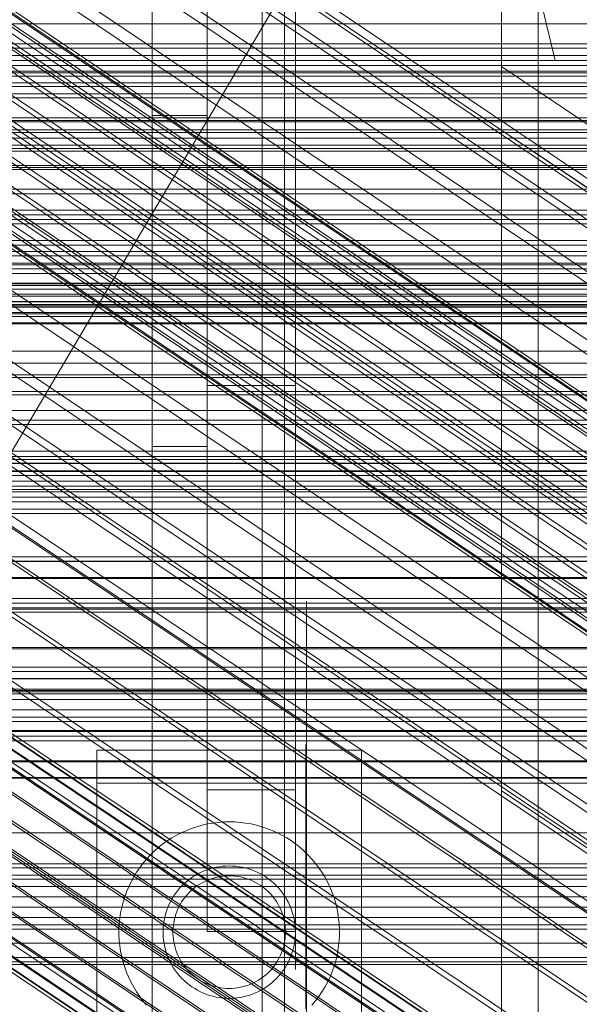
# Model space of a CAD drawing. Header units: millimetres. Extents: x -2233 to 65662, y -50530 to 6847.
# Tile 75 of 256: x -272 to -221, y -34766 to -34676. Entities that reach past the tile are written whole.
import ezdxf

# ---------------------------------------------------------------- set-up
doc = ezdxf.new("R2010")
doc.units = ezdxf.units.MM
for name, color, linetype, lineweight in [('COTAS_O', 1, 'Continuous', 0), ('frontal_briquetadora', 7, 'Continuous', 0), ('frontal_C01', 7, 'Continuous', 0), ('frontal_C02', 7, 'Continuous', 0), ('frontal_C03', 7, 'Continuous', 0), ('frontal_C04', 7, 'Continuous', 0), ('frontal_C05', 7, 'Continuous', 0), ('frontal_mezcladora', 7, 'Continuous', 0), ('frontal_secador', 7, 'Continuous', 0)]:
    doc.layers.add(name, color=color, linetype=linetype, lineweight=lineweight)
doc.dimstyles.new('R19_100', dxfattribs={"dimtxt": 250, "dimasz": 150, "dimexe": 150, "dimexo": 80, "dimgap": 100, "dimtad": 1, "dimtih": 1, "dimtoh": 1, "dimdsep": 46, "dimcen": 0.09, "dimadec": 0, "dimazin": 0, "dimtfac": 1, "dimtdec": 4, "dimtofl": 0, "dimtmove": 0, "dimatfit": 3, "dimfxl": 1, "dimtolj": 1, "dimtzin": 0, "dimarcsym": 0})

# ---------------------------------------------------------------- blocks, each defined once
blk = doc.blocks.new('DIM_R32_42')
at = {"layer": 'COTAS_O'}
for p, q in [((-650, -33700), (50, -33700)), ((50, -33700), (5, -33850)), ((50, -34900), (50, -33700)), ((50, -33700), (95, -33850)), ((50, -34900), (5, -34750)), ((50, -34900), (95, -34750)), ((-650, -34900), (50, -34900))]:
    blk.add_line(p, q, dxfattribs=at)
blk.add_text('1200 O', height=250, rotation=90, dxfattribs=at).set_placement((-50, -34300))
blk = doc.blocks.new('DIM_R32_43')
at = {"layer": 'COTAS_O'}
for p, q in [((-650, -34200), (-500, -34155)), ((650, -34200), (500, -34155)), ((-650, -34900), (-650, -34200)), ((-650, -34200), (650, -34200)), ((-650, -34200), (-500, -34245)), ((650, -34200), (500, -34245)), ((650, -34900), (650, -34200))]:
    blk.add_line(p, q, dxfattribs=at)
blk.add_text('1300 O', height=250, dxfattribs=at).set_placement((0, -34100))

msp = doc.modelspace()

# ---------------------------------------------------------------- linework, layer by layer
at = {"layer": 'frontal_briquetadora'}
for p, q in [((-430, -33820), (-223.45, -34680)), ((-430, -34680), (-223.45, -34680)), ((-430, -34680), (-210, -34680)), ((-260, -34680), (-255, -34680)), ((-260, -34685), (-260, -34680)), ((-255, -34685), (-255, -34680)), ((-223.45, -34680), (-210, -34680)), ((-260, -34685), (-255, -34685)), ((-260, -34715), (-260, -34685)), ((-255, -34715), (-255, -34685)), ((-260, -34715), (-255, -34715)), ((-430, -34736), (-210, -34736)), ((-320, -34736), (-210, -34736)), ((-430, -34750), (-210, -34750)), ((-320, -34750), (-210, -34750)), ((-490, -34760), (490, -34760)), ((-490, -34760), (340, -34760))]:
    msp.add_line(p, q, dxfattribs=at)
at = {"layer": 'frontal_C01'}
for p, q in [((-250, -33252.594), (-250, -35948.128)), ((-250, -35952.922), (-250, -33257.389)), ((-228.298, -34405.548), (-228.298, -34680.553)), ((-228.298, -34686.312), (-228.298, -34411.307)), ((-413.642, -34953.889), (-153.642, -34513.889)), ((-332.629, -34616.599), (-148.32, -34740.469)), ((-331.181, -34616.335), (-146.872, -34740.204)), ((-330.692, -34617.511), (-146.383, -34741.38)), ((-334.938, -34618.286), (-150.629, -34742.155)), ((-355.53, -34620.163), (-141.731, -34763.851)), ((-355.017, -34620.069), (-141.218, -34763.758)), ((-354.844, -34620.486), (-141.045, -34764.174)), ((-331.197, -34620.046), (-146.887, -34743.915)), ((-356.348, -34620.76), (-142.549, -34764.449)), ((-355.022, -34621.384), (-141.224, -34765.072)), ((-337.95, -34621.28), (-153.641, -34745.149)), ((-357.415, -34621.821), (-143.617, -34765.51)), ((-358.659, -34623.273), (-144.861, -34766.961)), ((-355.541, -34622.703), (-141.742, -34766.392)), ((-332.659, -34623.769), (-148.35, -34747.638)), ((-146.196, -34768.705), (-359.995, -34625.016)), ((-356.363, -34624.353), (-142.565, -34768.041)), ((-341.461, -34625.376), (-157.152, -34749.246)), ((-357.434, -34626.221), (-143.635, -34769.909)), ((-361.332, -34626.933), (-147.533, -34770.621)), ((-358.68, -34628.18), (-144.881, -34771.869)), ((-334.981, -34628.425), (-150.672, -34752.294)), ((-362.578, -34628.892), (-148.779, -34772.58)), ((-360.017, -34630.097), (-146.218, -34773.785)), ((-160.922, -34754.166), (-345.231, -34630.297)), ((-363.648, -34630.76), (-149.85, -34774.449)), ((-361.352, -34631.84), (-147.554, -34775.529)), ((-364.471, -34632.41), (-150.672, -34776.098)), ((-364.989, -34633.729), (-151.191, -34777.417)), ((-362.596, -34633.292), (-148.798, -34776.98)), ((-338.003, -34633.697), (-153.694, -34757.566)), ((-365.168, -34634.627), (-151.369, -34778.316)), ((-363.664, -34634.353), (-149.865, -34778.041)), ((-364.995, -34635.044), (-151.196, -34778.732)), ((-364.482, -34634.95), (-150.683, -34778.639)), ((-349.002, -34635.706), (-164.693, -34759.575)), ((-341.52, -34639.226), (-157.211, -34763.095)), ((-352.519, -34641.235), (-168.21, -34765.104)), ((-345.291, -34644.635), (-160.982, -34768.505)), ((-355.541, -34646.507), (-171.232, -34770.377)), ((-349.061, -34649.556), (-164.752, -34773.425)), ((-357.863, -34651.164), (-173.554, -34775.033)), ((-352.572, -34653.653), (-168.263, -34777.522)), ((-359.326, -34654.886), (-175.016, -34778.755)), ((-355.584, -34656.646), (-171.275, -34780.516)), ((-359.83, -34657.422), (-175.521, -34781.291)), ((-359.341, -34658.597), (-175.032, -34782.467)), ((-357.893, -34658.333), (-173.584, -34782.202)), ((-311.15, -34676.683), (311.15, -34676.683)), ((-311.15, -34680.969), (311.15, -34680.969)), ((-130, -34746.617), (-228.298, -34680.553)), ((-228.298, -34680.553), (-228.298, -34955.558)), ((-228.298, -34680.553), (-228.298, -34686.312)), ((-311.15, -34682.04), (311.15, -34682.04)), ((-440, -34685.204), (440, -34685.204)), ((-440, -34685.454), (440, -34685.454)), ((-440, -34685.567), (440, -34685.567)), ((-440, -34686.3), (440, -34686.3)), ((-440, -34686.519), (440, -34686.519)), ((-228.298, -34961.317), (-228.298, -34686.312)), ((-228.298, -34686.312), (-130, -34752.376)), ((311.15, -34687.032), (-311.15, -34687.032)), ((-440, -34687.684), (440, -34687.684)), ((-440, -34687.994), (440, -34687.994)), ((-311.15, -34688.226), (311.15, -34688.226)), ((-440, -34689.513), (440, -34689.513)), ((-440, -34689.892), (440, -34689.892)), ((440, -34691.661), (-440, -34691.661)), ((-440, -34692.084), (440, -34692.084)), ((-311.15, -34693.583), (311.15, -34693.583)), ((-440, -34693.982), (440, -34693.982)), ((-440, -34694.42), (440, -34694.42)), ((-311.15, -34694.819), (311.15, -34694.819)), ((-440, -34696.318), (440, -34696.318)), ((-440, -34696.741), (440, -34696.741)), ((-440, -34698.51), (440, -34698.51)), ((-440, -34698.89), (440, -34698.89)), ((-440, -34700.408), (440, -34700.408)), ((-440, -34700.718), (440, -34700.718)), ((-311.15, -34700.176), (311.15, -34700.176)), ((-311.15, -34701.37), (311.15, -34701.37)), ((-440, -34701.884), (440, -34701.884)), ((-440, -34702.103), (440, -34702.103)), ((-440, -34702.835), (440, -34702.835)), ((-440, -34702.949), (440, -34702.949)), ((-440, -34703.198), (440, -34703.198)), ((-311.15, -34706.362), (311.15, -34706.362)), ((-311.15, -34707.433), (311.15, -34707.433)), ((-311.15, -34711.719), (311.15, -34711.719)), ((-311.15, -34712.594), (311.15, -34712.594)), ((-311.15, -34715.883), (311.15, -34715.883)), ((-311.15, -34716.501), (311.15, -34716.501)), ((-311.15, -34718.568), (311.15, -34718.568)), ((-311.15, -34718.888), (311.15, -34718.888)), ((-311.15, -34719.594), (311.15, -34719.594))]:
    msp.add_line(p, q, dxfattribs=at)
at = {"layer": 'frontal_C02'}
for p, q in [((-250, -32921.727), (-250, -35767.183)), ((-250, -35771.953), (-250, -32926.497)), ((-228.298, -34455.696), (-228.298, -34746.19)), ((-228.298, -34751.921), (-228.298, -34461.426)), ((-331.181, -34682.179), (-146.872, -34805.433)), ((-332.629, -34682.337), (-148.32, -34805.591)), ((-334.938, -34683.924), (-150.629, -34807.179)), ((-330.692, -34683.462), (-146.383, -34806.716)), ((-356.348, -34686.585), (-142.549, -34829.561)), ((-355.53, -34686.023), (-141.731, -34828.998)), ((-355.017, -34685.967), (-141.218, -34828.942)), ((-354.844, -34686.421), (-141.045, -34829.397)), ((-331.197, -34686.098), (-146.887, -34809.352)), ((-355.022, -34687.355), (-141.224, -34830.331)), ((-337.95, -34686.833), (-153.641, -34810.088)), ((-357.415, -34687.616), (-143.617, -34830.591)), ((-358.659, -34689.045), (-144.861, -34832.02)), ((-355.541, -34688.705), (-141.742, -34831.681)), ((-332.659, -34689.907), (-148.35, -34813.162)), ((-146.196, -34833.75), (-359.995, -34690.774)), ((-356.363, -34690.379), (-142.565, -34833.354)), ((-341.461, -34690.866), (-157.152, -34814.12)), ((-361.332, -34692.687), (-147.533, -34835.662)), ((-357.434, -34692.262), (-143.635, -34835.238)), ((-362.578, -34694.652), (-148.779, -34837.627)), ((-358.68, -34694.227), (-144.881, -34837.202)), ((-334.981, -34694.63), (-150.672, -34817.885)), ((-360.017, -34696.139), (-146.218, -34839.115)), ((-160.922, -34819.001), (-345.231, -34695.747)), ((-363.648, -34696.535), (-149.85, -34839.51)), ((-364.471, -34698.209), (-150.672, -34841.184)), ((-361.352, -34697.869), (-147.554, -34840.844)), ((-364.989, -34699.558), (-151.191, -34842.534)), ((-362.596, -34699.298), (-148.798, -34842.273)), ((-338.003, -34699.946), (-153.694, -34823.2)), ((-365.168, -34700.492), (-151.369, -34843.468)), ((-364.995, -34700.947), (-151.196, -34843.922)), ((-364.482, -34700.891), (-150.683, -34843.866)), ((-363.664, -34700.329), (-149.865, -34843.304)), ((-349.002, -34701.144), (-164.693, -34824.398)), ((-341.52, -34705.491), (-157.211, -34828.745)), ((-352.519, -34706.689), (-168.21, -34829.943)), ((-345.291, -34710.888), (-160.982, -34834.142)), ((-130, -34811.926), (-228.298, -34746.19)), ((-228.298, -34746.19), (-228.298, -35036.685)), ((-228.298, -34746.19), (-228.298, -34751.921)), ((-228.298, -35042.415), (-228.298, -34751.921)), ((-228.298, -34751.921), (-130, -34817.656))]:
    msp.add_line(p, q, dxfattribs=at)
at = {"layer": 'frontal_C03'}
for p, q in [((1250, -34678.487), (-1250, -34678.487)), ((1250, -34678.873), (-1250, -34678.873)), ((1250, -34679.539), (-1250, -34679.539)), ((-1250, -34680.472), (1250, -34680.472)), ((1250, -34681.413), (-1250, -34681.413)), ((1250, -34682.346), (-1250, -34682.346)), ((1250, -34683.012), (-1250, -34683.012)), ((1250, -34683.398), (-1250, -34683.398)), ((1250, -34697.321), (-1250, -34697.321)), ((1250, -34697.707), (-1250, -34697.707)), ((1250, -34698.373), (-1250, -34698.373)), ((-1250, -34699.306), (1250, -34699.306)), ((1250, -34700.247), (-1250, -34700.247)), ((1250, -34701.18), (-1250, -34701.18)), ((1250, -34701.845), (-1250, -34701.845)), ((1250, -34702.232), (-1250, -34702.232)), ((1250, -34703.786), (-1250, -34703.786)), ((1250, -34703.871), (-1250, -34703.871)), ((1250, -34708.484), (-1250, -34708.484)), ((1250, -34708.729), (-1250, -34708.729)), ((1250, -34716.155), (-1250, -34716.155)), ((1250, -34716.541), (-1250, -34716.541)), ((1250, -34717.207), (-1250, -34717.207)), ((1250, -34717.252), (-1250, -34717.252)), ((1250, -34717.618), (-1250, -34717.618)), ((-1250, -34718.139), (1250, -34718.139)), ((1250, -34719.081), (-1250, -34719.081)), ((1250, -34720.013), (-1250, -34720.013)), ((1250, -34720.679), (-1250, -34720.679)), ((1250, -34721.065), (-1250, -34721.065)), ((1496, -34725.392), (-1496, -34725.392)), ((1496, -34725.419), (-1496, -34725.419)), ((1496, -34726.86), (-1496, -34726.86)), ((1496, -34726.937), (-1496, -34726.937)), ((1250, -34728.754), (-1250, -34728.754)), ((-1250, -34729.186), (1250, -34729.186)), ((1496, -34729.6), (-1496, -34729.6)), ((1496, -34729.715), (-1496, -34729.715)), ((1496, -34733.195), (-1496, -34733.195)), ((-1496, -34733.33), (1496, -34733.33)), ((1250, -34734.989), (-1250, -34734.989)), ((1250, -34735.375), (-1250, -34735.375)), ((1250, -34736.041), (-1250, -34736.041)), ((1496, -34737.096), (-1496, -34737.096)), ((1496, -34737.231), (-1496, -34737.231)), ((-1250, -34736.973), (1250, -34736.973)), ((1250, -34737.915), (-1250, -34737.915)), ((1250, -34738.847), (-1250, -34738.847)), ((1250, -34739.513), (-1250, -34739.513)), ((1250, -34739.899), (-1250, -34739.899)), ((1496, -34740.711), (-1496, -34740.711)), ((1496, -34740.826), (-1496, -34740.826)), ((1250, -34741.24), (-1250, -34741.24)), ((1250, -34741.672), (-1250, -34741.672)), ((1496, -34743.489), (-1496, -34743.489)), ((1496, -34743.566), (-1496, -34743.566)), ((1496, -34745.007), (-1496, -34745.007)), ((1496, -34745.034), (-1496, -34745.034)), ((1250, -34752.808), (-1250, -34752.808)), ((1250, -34753.174), (-1250, -34753.174)), ((1250, -34753.823), (-1250, -34753.823)), ((1250, -34754.209), (-1250, -34754.209)), ((1250, -34754.875), (-1250, -34754.875)), ((-1250, -34755.807), (1250, -34755.807)), ((1250, -34756.749), (-1250, -34756.749)), ((1250, -34757.681), (-1250, -34757.681)), ((1250, -34758.347), (-1250, -34758.347)), ((1250, -34758.733), (-1250, -34758.733)), ((-1415, -34761.304), (1415, -34761.304)), ((1250, -34761.697), (-1250, -34761.697)), ((1250, -34761.942), (-1250, -34761.942))]:
    msp.add_line(p, q, dxfattribs=at)
at = {"layer": 'frontal_C04'}
for p, q in [((-225, -35487.488), (-225, -34411.606)), ((-225, -34417.244), (-225, -35493.126)), ((-250, -35516.618), (-250, -34440.737)), ((-225, -34440.737), (-225, -35516.618)), ((-225, -35634.08), (-225, -34558.198)), ((-225, -34563.836), (-225, -35639.718)), ((-250, -34605.183), (-250, -35681.065)), ((-225, -34605.183), (-225, -35681.065)), ((-248, -35988), (-248, -34670.697))]:
    msp.add_line(p, q, dxfattribs=at)
at = {"layer": 'frontal_C05'}
for p, q in [((-246, -34729.035), (-246, -34729)), ((-246, -34729.138), (-246, -34729.035)), ((-246, -34729.311), (-246, -34729.138)), ((-246, -34729.551), (-246, -34729.311)), ((-246, -34729.86), (-246, -34729.551)), ((-246, -34730.236), (-246, -34729.86)), ((-246, -34730.678), (-246, -34730.236)), ((-246, -34731.185), (-246, -34730.678)), ((-246, -34731.756), (-246, -34731.185)), ((-246, -34732.39), (-246, -34731.756)), ((-246, -34733.086), (-246, -34732.39)), ((-246, -34733.841), (-246, -34733.086)), ((-246, -34734.654), (-246, -34733.841)), ((-246, -34735.523), (-246, -34734.654)), ((-246, -34736.446), (-246, -34735.523)), ((-246, -34737.421), (-246, -34736.446)), ((-246, -34738.446), (-246, -34737.421)), ((-246, -34739.519), (-246, -34738.446)), ((-246, -34740.636), (-246, -34739.519)), ((-246, -34741.795), (-246, -34740.636)), ((-246, -34742.994), (-246, -34741.795)), ((-241, -34742.5), (-265, -34742.5)), ((-265, -34742.5), (-265, -34802.5)), ((-246.05, -34742), (-246.05, -34742.021)), ((-246.05, -34742.021), (-246.05, -34742.084)), ((-246.05, -34742.084), (-246.05, -34742.19)), ((-246.05, -34742.19), (-246.05, -34742.337)), ((-246.05, -34742.337), (-246.05, -34742.526)), ((-246.05, -34742.526), (-246.05, -34742.755)), ((-246.05, -34742.755), (-246.05, -34743.025)), ((-246, -34742), (-246, -34742.019)), ((-246, -34742.074), (-246, -34742.019)), ((-246, -34742.166), (-246, -34742.074)), ((-246, -34742.295), (-246, -34742.166)), ((-246, -34742.461), (-246, -34742.295)), ((-246, -34742.662), (-246, -34742.461)), ((-246, -34742.899), (-246, -34742.662)), ((-241, -34742.5), (-241, -34802.5)), ((-246.05, -34743.025), (-246.05, -34743.335)), ((-246.05, -34743.335), (-246.05, -34743.684)), ((-246.05, -34743.684), (-246.05, -34744.07)), ((-246, -34743.171), (-246, -34742.899)), ((-246, -34744.23), (-246, -34742.994)), ((-246, -34743.477), (-246, -34743.171)), ((-246, -34743.817), (-246, -34743.477)), ((-246.05, -34744.07), (-246.05, -34744.494)), ((-246.05, -34744.494), (-246.05, -34744.954)), ((-246, -34744.19), (-246, -34743.817)), ((-246, -34744.596), (-246, -34744.19)), ((-246, -34745.5), (-246, -34744.23)), ((-246, -34745.033), (-246, -34744.596)), ((-241, -34745.5), (-265, -34745.5)), ((-265, -34745.5), (-265, -34795.5)), ((-246.05, -34744.954), (-246.05, -34745.449)), ((-246.05, -34745.449), (-246.05, -34745.977)), ((-246, -34745.5), (-246, -34745.033)), ((-246, -34779.5), (-246, -34745.5)), ((-246, -34746.031), (-246, -34745.5)), ((-246, -34745.5), (-212, -34745.5)), ((-241, -34745.5), (-241, -34795.5)), ((-246.05, -34745.977), (-246.05, -34746.538)), ((-246, -34746.594), (-246, -34746.031)), ((-265, -34746.5), (-265, -34746.516)), ((-265, -34746.516), (-265, -34746.562)), ((-265, -34746.562), (-265, -34746.64)), ((-265, -34746.64), (-265, -34746.748)), ((-265, -34746.748), (-265, -34746.887)), ((-265, -34746.887), (-265, -34747.055)), ((-265, -34747.055), (-265, -34747.254)), ((-265, -34747.254), (-265, -34747.482)), ((-246.05, -34746.5), (-246.05, -34746.516)), ((-246.05, -34746.562), (-246.05, -34746.516)), ((-246.05, -34746.538), (-246.05, -34747.13)), ((-246.05, -34746.64), (-246.05, -34746.562)), ((-246.05, -34746.748), (-246.05, -34746.64)), ((-246.05, -34746.887), (-246.05, -34746.748)), ((-246.05, -34747.055), (-246.05, -34746.887)), ((-246.05, -34747.254), (-246.05, -34747.055)), ((-246.05, -34747.13), (-246.05, -34747.751)), ((-246.05, -34747.482), (-246.05, -34747.254)), ((-246, -34747.187), (-246, -34746.594)), ((-246, -34747.81), (-246, -34747.187)), ((-265, -34747.482), (-265, -34747.738)), ((-265, -34747.738), (-265, -34748.022)), ((-265, -34748.022), (-265, -34748.334)), ((-246.05, -34747.738), (-246.05, -34747.482)), ((-246.05, -34748.022), (-246.05, -34747.738)), ((-246.05, -34747.751), (-246.05, -34748.401)), ((-246.05, -34748.334), (-246.05, -34748.022)), ((-246, -34748.46), (-246, -34747.81)), ((-265, -34748.334), (-265, -34748.672)), ((-265, -34748.672), (-265, -34749.036)), ((-265, -34749.036), (-265, -34749.424)), ((-254.49, -34749.112), (-254.981, -34749.198)), ((-253.996, -34749.05), (-254.49, -34749.112)), ((-253.498, -34749.012), (-253.996, -34749.05)), ((-253, -34749), (-253.498, -34749.012)), ((-253, -34749), (-252.502, -34749.012)), ((-252.004, -34749.05), (-252.502, -34749.012)), ((-251.51, -34749.112), (-252.004, -34749.05)), ((-251.019, -34749.198), (-251.51, -34749.112)), ((-246.05, -34748.672), (-246.05, -34748.334)), ((-246.05, -34748.401), (-246.05, -34749.076)), ((-246.05, -34749.036), (-246.05, -34748.672)), ((-246.05, -34749.424), (-246.05, -34749.036)), ((-246.05, -34749.076), (-246.05, -34749.777)), ((-246, -34749.137), (-246, -34748.46)), ((-246, -34749.838), (-246, -34749.137)), ((-265, -34749.424), (-265, -34749.837)), ((-265, -34749.837), (-265, -34750.272)), ((-257.339, -34749.99), (-257.783, -34750.218)), ((-256.884, -34749.785), (-257.339, -34749.99)), ((-256.42, -34749.603), (-256.884, -34749.785)), ((-255.948, -34749.444), (-256.42, -34749.603)), ((-255.468, -34749.309), (-255.948, -34749.444)), ((-254.981, -34749.198), (-255.468, -34749.309)), ((-250.532, -34749.309), (-251.019, -34749.198)), ((-250.052, -34749.444), (-250.532, -34749.309)), ((-249.58, -34749.603), (-250.052, -34749.444)), ((-249.116, -34749.785), (-249.58, -34749.603)), ((-248.661, -34749.99), (-249.116, -34749.785)), ((-248.217, -34750.218), (-248.661, -34749.99)), ((-246.05, -34749.837), (-246.05, -34749.424)), ((-246.05, -34749.777), (-246.05, -34750.5)), ((-246.05, -34750.272), (-246.05, -34749.837)), ((-246, -34750.562), (-246, -34749.838)), ((-265, -34750.272), (-265, -34750.729)), ((-265, -34750.729), (-265, -34751.206)), ((-258.633, -34750.738), (-259.038, -34751.029)), ((-258.214, -34750.467), (-258.633, -34750.738)), ((-257.783, -34750.218), (-258.214, -34750.467)), ((-247.786, -34750.467), (-248.217, -34750.218)), ((-247.367, -34750.738), (-247.786, -34750.467)), ((-246.962, -34751.029), (-247.367, -34750.738)), ((-246.05, -34750.729), (-246.05, -34750.272)), ((-246.05, -34750.5), (-246.05, -34751.244)), ((-246.05, -34751.206), (-246.05, -34750.729)), ((-246, -34751.306), (-246, -34750.562)), ((-265, -34751.206), (-265, -34751.703)), ((-265, -34751.703), (-265, -34752.218)), ((-259.802, -34751.669), (-260.159, -34752.018)), ((-259.428, -34751.34), (-259.802, -34751.669)), ((-259.038, -34751.029), (-259.428, -34751.34)), ((-246.572, -34751.34), (-246.962, -34751.029)), ((-246.198, -34751.669), (-246.572, -34751.34)), ((-245.841, -34752.018), (-246.198, -34751.669)), ((-246.05, -34751.703), (-246.05, -34751.206)), ((-246.05, -34751.244), (-246.05, -34752.008)), ((-246.05, -34752.218), (-246.05, -34751.703)), ((-246, -34752.07), (-246, -34751.306)), ((-265, -34752.218), (-265, -34752.75)), ((-260.498, -34752.383), (-260.818, -34752.765)), ((-260.159, -34752.018), (-260.498, -34752.383)), ((-246.05, -34752.008), (-246.05, -34752.789)), ((-246.05, -34752.75), (-246.05, -34752.218)), ((-246, -34752.851), (-246, -34752.07)), ((-245.502, -34752.383), (-245.841, -34752.018)), ((-245.182, -34752.765), (-245.502, -34752.383)), ((-265, -34752.75), (-265, -34753.297)), ((-265, -34753.297), (-265, -34753.859)), ((-261.4, -34753.575), (-261.66, -34754)), ((-261.119, -34753.163), (-261.4, -34753.575)), ((-260.818, -34752.765), (-261.119, -34753.163)), ((-255.603, -34753.594), (-255.87, -34753.731)), ((-255.331, -34753.471), (-255.603, -34753.594)), ((-255.052, -34753.362), (-255.331, -34753.471)), ((-254.769, -34753.267), (-255.052, -34753.362)), ((-254.481, -34753.186), (-254.769, -34753.267)), ((-254.189, -34753.119), (-254.481, -34753.186)), ((-253.894, -34753.067), (-254.189, -34753.119)), ((-253.597, -34753.03), (-253.894, -34753.067)), ((-253.299, -34753.007), (-253.597, -34753.03)), ((-253, -34753), (-253.299, -34753.007)), ((-253, -34753), (-252.701, -34753.007)), ((-252.403, -34753.03), (-252.701, -34753.007)), ((-252.106, -34753.067), (-252.403, -34753.03)), ((-251.811, -34753.119), (-252.106, -34753.067)), ((-251.519, -34753.186), (-251.811, -34753.119)), ((-251.231, -34753.267), (-251.519, -34753.186)), ((-250.948, -34753.362), (-251.231, -34753.267)), ((-250.669, -34753.471), (-250.948, -34753.362)), ((-250.397, -34753.594), (-250.669, -34753.471)), ((-250.13, -34753.731), (-250.397, -34753.594)), ((-246.05, -34753.297), (-246.05, -34752.75)), ((-246.05, -34752.789), (-246.05, -34753.586)), ((-246.05, -34753.859), (-246.05, -34753.297)), ((-246.05, -34753.586), (-246.05, -34754.396)), ((-246, -34753.647), (-246, -34752.851)), ((-244.881, -34753.163), (-245.182, -34752.765)), ((-244.6, -34753.575), (-244.881, -34753.163)), ((-244.34, -34754), (-244.6, -34753.575)), ((-265, -34753.859), (-265, -34754.433)), ((-265, -34754.433), (-265, -34755.019)), ((-261.899, -34754.438), (-262.115, -34754.887)), ((-261.66, -34754), (-261.899, -34754.438)), ((-256.857, -34754.404), (-257.081, -34754.602)), ((-256.623, -34754.217), (-256.857, -34754.404)), ((-256.38, -34754.043), (-256.623, -34754.217)), ((-256.129, -34753.88), (-256.38, -34754.043)), ((-255.87, -34753.731), (-256.129, -34753.88)), ((-255.439, -34754.521), (-255.213, -34754.405)), ((-255.213, -34754.405), (-254.981, -34754.3)), ((-254.981, -34754.3), (-254.744, -34754.208)), ((-254.744, -34754.208), (-254.503, -34754.127)), ((-254.503, -34754.127), (-254.258, -34754.058)), ((-254.258, -34754.058), (-254.011, -34754.001)), ((-254.011, -34754.001), (-253.76, -34753.957)), ((-253.76, -34753.957), (-253.508, -34753.925)), ((-253.508, -34753.925), (-253.254, -34753.906)), ((-253, -34753.9), (-253.254, -34753.906)), ((-253, -34753.9), (-252.746, -34753.906)), ((-252.746, -34753.906), (-252.492, -34753.925)), ((-252.492, -34753.925), (-252.24, -34753.957)), ((-252.24, -34753.957), (-251.989, -34754.001)), ((-251.989, -34754.001), (-251.742, -34754.058)), ((-251.742, -34754.058), (-251.497, -34754.127)), ((-251.497, -34754.127), (-251.256, -34754.208)), ((-251.256, -34754.208), (-251.019, -34754.3)), ((-251.019, -34754.3), (-250.787, -34754.405)), ((-250.787, -34754.405), (-250.561, -34754.521)), ((-249.871, -34753.88), (-250.13, -34753.731)), ((-249.62, -34754.043), (-249.871, -34753.88)), ((-249.377, -34754.217), (-249.62, -34754.043)), ((-249.143, -34754.404), (-249.377, -34754.217)), ((-248.919, -34754.602), (-249.143, -34754.404)), ((-246.05, -34754.433), (-246.05, -34753.859)), ((-246.05, -34754.396), (-246.05, -34755.217)), ((-246.05, -34755.019), (-246.05, -34754.433)), ((-246, -34754.456), (-246, -34753.647)), ((-246, -34755.277), (-246, -34754.456)), ((-244.101, -34754.438), (-244.34, -34754)), ((-243.885, -34754.887), (-244.101, -34754.438)), ((-265, -34755.019), (-265, -34755.614)), ((-262.309, -34755.347), (-262.479, -34755.815)), ((-262.115, -34754.887), (-262.309, -34755.347)), ((-257.691, -34755.259), (-257.872, -34755.498)), ((-257.499, -34755.03), (-257.691, -34755.259)), ((-257.295, -34754.811), (-257.499, -34755.03)), ((-257.081, -34754.602), (-257.295, -34754.811)), ((-256.651, -34755.439), (-256.469, -34755.261)), ((-256.469, -34755.261), (-256.278, -34755.093)), ((-256.278, -34755.093), (-256.079, -34754.935)), ((-256.079, -34754.935), (-255.873, -34754.786)), ((-255.873, -34754.786), (-255.659, -34754.648)), ((-255.659, -34754.648), (-255.439, -34754.521)), ((-250.561, -34754.521), (-250.341, -34754.648)), ((-250.341, -34754.648), (-250.127, -34754.786)), ((-250.127, -34754.786), (-249.921, -34754.935)), ((-249.921, -34754.935), (-249.722, -34755.093)), ((-249.722, -34755.093), (-249.531, -34755.261)), ((-249.531, -34755.261), (-249.349, -34755.439)), ((-248.705, -34754.811), (-248.919, -34754.602)), ((-248.501, -34755.03), (-248.705, -34754.811)), ((-248.309, -34755.259), (-248.501, -34755.03)), ((-248.128, -34755.498), (-248.309, -34755.259)), ((-246.05, -34755.614), (-246.05, -34755.019)), ((-246.05, -34755.217), (-246.05, -34756.048)), ((-246, -34756.106), (-246, -34755.277)), ((-243.691, -34755.347), (-243.885, -34754.887)), ((-243.521, -34755.815), (-243.691, -34755.347)), ((-265, -34755.617), (-265, -34755.604)), ((-265, -34755.614), (-265, -34756.218)), ((-265, -34755.638), (-265, -34755.617)), ((-265, -34755.667), (-265, -34755.638)), ((-265, -34755.705), (-265, -34755.667)), ((-265, -34755.751), (-265, -34755.705)), ((-265, -34755.805), (-265, -34755.751)), ((-265, -34755.867), (-265, -34755.805)), ((-265, -34755.937), (-265, -34755.867)), ((-265, -34756.014), (-265, -34755.937)), ((-265, -34756.099), (-265, -34756.014)), ((-265, -34756.191), (-265, -34756.099)), ((-265, -34756.29), (-265, -34756.191)), ((-265, -34756.218), (-265, -34756.829)), ((-262.479, -34755.815), (-262.626, -34756.292)), ((-258.339, -34756.263), (-258.469, -34756.532)), ((-258.196, -34756), (-258.339, -34756.263)), ((-258.04, -34755.745), (-258.196, -34756)), ((-257.872, -34755.498), (-258.04, -34755.745)), ((-257.417, -34756.45), (-257.284, -34756.233)), ((-257.284, -34756.233), (-257.141, -34756.023)), ((-257.141, -34756.023), (-256.987, -34755.82)), ((-256.987, -34755.82), (-256.824, -34755.625)), ((-256.824, -34755.625), (-256.651, -34755.439)), ((-249.349, -34755.439), (-249.176, -34755.625)), ((-249.176, -34755.625), (-249.013, -34755.82)), ((-249.013, -34755.82), (-248.859, -34756.023)), ((-248.859, -34756.023), (-248.716, -34756.233)), ((-248.716, -34756.233), (-248.583, -34756.45)), ((-247.96, -34755.745), (-248.128, -34755.498)), ((-247.804, -34756), (-247.96, -34755.745)), ((-247.661, -34756.263), (-247.804, -34756)), ((-247.531, -34756.532), (-247.661, -34756.263)), ((-247, -34755.604), (-247, -34755.617)), ((-247, -34755.617), (-247, -34755.638)), ((-247, -34755.638), (-247, -34755.667)), ((-247, -34755.667), (-247, -34755.705)), ((-247, -34755.705), (-247, -34755.751)), ((-247, -34755.751), (-247, -34755.805)), ((-247, -34755.805), (-247, -34755.867)), ((-247, -34755.867), (-247, -34755.937)), ((-247, -34755.937), (-247, -34756.014)), ((-247, -34756.014), (-247, -34756.099)), ((-247, -34756.099), (-247, -34756.191)), ((-247, -34756.191), (-247, -34756.29)), ((-246.05, -34756.218), (-246.05, -34755.614)), ((-246.05, -34756.048), (-246.05, -34756.886)), ((-246.05, -34756.829), (-246.05, -34756.218)), ((-246, -34756.943), (-246, -34756.106)), ((-243.374, -34756.292), (-243.521, -34755.815)), ((-265, -34756.395), (-265, -34756.29)), ((-265, -34756.508), (-265, -34756.395)), ((-265, -34756.626), (-265, -34756.508)), ((-265, -34756.75), (-265, -34756.626)), ((-265, -34756.88), (-265, -34756.75)), ((-265, -34756.829), (-265, -34757.446)), ((-265, -34757.015), (-265, -34756.88)), ((-265, -34757.155), (-265, -34757.015)), ((-265, -34757.3), (-265, -34757.155)), ((-262.749, -34756.775), (-262.848, -34757.264)), ((-262.626, -34756.292), (-262.749, -34756.775)), ((-258.688, -34757.089), (-258.776, -34757.375)), ((-258.585, -34756.808), (-258.688, -34757.089)), ((-258.469, -34756.532), (-258.585, -34756.808)), ((-257.834, -34757.376), (-257.747, -34757.137)), ((-257.747, -34757.137), (-257.649, -34756.902)), ((-257.649, -34756.902), (-257.538, -34756.673)), ((-257.538, -34756.673), (-257.417, -34756.45)), ((-248.583, -34756.45), (-248.462, -34756.673)), ((-248.462, -34756.673), (-248.351, -34756.902)), ((-248.351, -34756.902), (-248.253, -34757.137)), ((-248.253, -34757.137), (-248.166, -34757.376)), ((-247.415, -34756.808), (-247.531, -34756.532)), ((-247.312, -34757.089), (-247.415, -34756.808)), ((-247.224, -34757.375), (-247.312, -34757.089)), ((-247, -34756.29), (-247, -34756.395)), ((-247, -34756.395), (-247, -34756.508)), ((-247, -34756.508), (-247, -34756.626)), ((-247, -34756.626), (-247, -34756.75)), ((-247, -34756.75), (-247, -34756.88)), ((-247, -34756.88), (-247, -34757.015)), ((-247, -34757.015), (-247, -34757.155)), ((-247, -34757.155), (-247, -34757.3)), ((-246.05, -34757.446), (-246.05, -34756.829)), ((-246.05, -34756.886), (-246.05, -34757.73)), ((-246, -34757.785), (-246, -34756.943)), ((-243.251, -34756.775), (-243.374, -34756.292)), ((-243.152, -34757.264), (-243.251, -34756.775)), ((-265, -34757.449), (-265, -34757.3)), ((-265, -34757.446), (-265, -34758.066)), ((-265, -34757.602), (-265, -34757.449)), ((-265, -34757.758), (-265, -34757.602)), ((-265, -34757.917), (-265, -34757.758)), ((-265, -34758.079), (-265, -34757.917)), ((-262.922, -34757.757), (-262.972, -34758.253)), ((-262.848, -34757.264), (-262.922, -34757.757)), ((-258.909, -34757.958), (-258.953, -34758.254)), ((-258.85, -34757.665), (-258.909, -34757.958)), ((-258.776, -34757.375), (-258.85, -34757.665)), ((-258.023, -34758.114), (-257.972, -34757.865)), ((-257.972, -34757.865), (-257.909, -34757.619)), ((-257.909, -34757.619), (-257.834, -34757.376)), ((-248.166, -34757.376), (-248.091, -34757.619)), ((-248.091, -34757.619), (-248.028, -34757.865)), ((-248.028, -34757.865), (-247.977, -34758.114)), ((-247.15, -34757.665), (-247.224, -34757.375)), ((-247.091, -34757.958), (-247.15, -34757.665)), ((-247.047, -34758.254), (-247.091, -34757.958)), ((-247, -34757.3), (-247, -34757.449)), ((-247, -34757.449), (-247, -34757.602)), ((-247, -34757.602), (-247, -34757.758)), ((-247, -34757.758), (-247, -34757.917)), ((-247, -34757.917), (-247, -34758.079)), ((-246.05, -34758.066), (-246.05, -34757.446)), ((-246.05, -34757.73), (-246.05, -34758.576)), ((-246, -34758.63), (-246, -34757.785)), ((-243.078, -34757.757), (-243.152, -34757.264)), ((-243.028, -34758.253), (-243.078, -34757.757)), ((-265, -34758.066), (-265, -34758.688)), ((-265, -34758.243), (-265, -34758.079)), ((-265, -34758.41), (-265, -34758.243)), ((-265, -34758.577), (-265, -34758.41)), ((-265, -34758.746), (-265, -34758.577)), ((-265, -34758.688), (-265, -34759.312)), ((-265, -34758.915), (-265, -34758.746)), ((-265, -34759.085), (-265, -34758.915)), ((-262.972, -34758.253), (-262.997, -34758.751)), ((-262.997, -34758.751), (-262.997, -34759.249)), ((-258.983, -34758.552), (-258.998, -34758.85)), ((-258.998, -34758.85), (-258.998, -34759.15)), ((-258.953, -34758.254), (-258.983, -34758.552)), ((-258.098, -34758.873), (-258.086, -34758.619)), ((-258.098, -34759.127), (-258.098, -34758.873)), ((-258.086, -34758.619), (-258.06, -34758.366)), ((-258.06, -34758.366), (-258.023, -34758.114)), ((-247.977, -34758.114), (-247.94, -34758.366)), ((-247.94, -34758.366), (-247.914, -34758.619)), ((-247.914, -34758.619), (-247.902, -34758.873)), ((-247.902, -34758.873), (-247.902, -34759.127)), ((-247.017, -34758.552), (-247.047, -34758.254)), ((-247.002, -34758.85), (-247.017, -34758.552)), ((-247.002, -34759.15), (-247.002, -34758.85)), ((-247, -34758.079), (-247, -34758.243)), ((-247, -34758.243), (-247, -34758.41)), ((-247, -34758.41), (-247, -34758.577)), ((-247, -34758.577), (-247, -34758.746)), ((-247, -34758.746), (-247, -34758.915)), ((-247, -34758.915), (-247, -34759.085)), ((-246.05, -34758.688), (-246.05, -34758.066)), ((-246.05, -34758.576), (-246.05, -34759.424)), ((-246.05, -34759.312), (-246.05, -34758.688)), ((-246, -34759.476), (-246, -34758.63)), ((-243.003, -34758.751), (-243.028, -34758.253)), ((-243.003, -34759.249), (-243.003, -34758.751)), ((-265, -34759.254), (-265, -34759.085)), ((-265, -34759.423), (-265, -34759.254)), ((-265, -34759.312), (-265, -34759.934)), ((-265, -34759.59), (-265, -34759.423)), ((-265, -34759.757), (-265, -34759.59)), ((-265, -34759.921), (-265, -34759.757)), ((-262.997, -34759.249), (-262.972, -34759.747)), ((-262.972, -34759.747), (-262.922, -34760.243)), ((-258.998, -34759.15), (-258.983, -34759.448)), ((-258.983, -34759.448), (-258.953, -34759.746)), ((-258.953, -34759.746), (-258.909, -34760.042)), ((-258.086, -34759.381), (-258.098, -34759.127)), ((-258.06, -34759.634), (-258.086, -34759.381)), ((-258.023, -34759.886), (-258.06, -34759.634)), ((-247.94, -34759.634), (-247.977, -34759.886)), ((-247.914, -34759.381), (-247.94, -34759.634)), ((-247.902, -34759.127), (-247.914, -34759.381)), ((-247.091, -34760.042), (-247.047, -34759.746)), ((-247.047, -34759.746), (-247.017, -34759.448)), ((-247.017, -34759.448), (-247.002, -34759.15)), ((-247, -34759.085), (-247, -34759.254)), ((-247, -34759.254), (-247, -34759.423)), ((-247, -34759.423), (-247, -34759.59)), ((-247, -34759.59), (-247, -34759.757)), ((-247, -34759.757), (-247, -34759.921)), ((-246.05, -34759.934), (-246.05, -34759.312)), ((-246.05, -34759.424), (-246.05, -34760.27)), ((-246, -34760.321), (-246, -34759.476)), ((-243.078, -34760.243), (-243.028, -34759.747)), ((-243.028, -34759.747), (-243.003, -34759.249)), ((-265, -34760.083), (-265, -34759.921)), ((-265, -34759.934), (-265, -34760.554)), ((-265, -34760.242), (-265, -34760.083)), ((-265, -34760.398), (-265, -34760.242)), ((-265, -34760.551), (-265, -34760.398)), ((-265, -34760.7), (-265, -34760.551)), ((-265, -34760.554), (-265, -34761.171)), ((-265, -34760.845), (-265, -34760.7)), ((-262.922, -34760.243), (-262.848, -34760.736)), ((-262.848, -34760.736), (-262.749, -34761.225)), ((-258.909, -34760.042), (-258.85, -34760.335)), ((-258.85, -34760.335), (-258.776, -34760.625)), ((-258.776, -34760.625), (-258.688, -34760.911)), ((-257.972, -34760.135), (-258.023, -34759.886)), ((-257.909, -34760.381), (-257.972, -34760.135)), ((-257.834, -34760.624), (-257.909, -34760.381)), ((-257.747, -34760.863), (-257.834, -34760.624)), ((-248.166, -34760.624), (-248.253, -34760.863)), ((-248.091, -34760.381), (-248.166, -34760.624)), ((-248.028, -34760.135), (-248.091, -34760.381)), ((-247.977, -34759.886), (-248.028, -34760.135)), ((-247.312, -34760.911), (-247.224, -34760.625)), ((-247.224, -34760.625), (-247.15, -34760.335)), ((-247.15, -34760.335), (-247.091, -34760.042)), ((-247, -34759.921), (-247, -34760.083)), ((-247, -34760.083), (-247, -34760.242)), ((-247, -34760.242), (-247, -34760.398)), ((-247, -34760.398), (-247, -34760.551)), ((-247, -34760.551), (-247, -34760.7)), ((-247, -34760.7), (-247, -34760.845)), ((-246.05, -34760.554), (-246.05, -34759.934)), ((-246.05, -34760.27), (-246.05, -34761.114)), ((-246.05, -34761.171), (-246.05, -34760.554)), ((-246, -34761.163), (-246, -34760.321)), ((-243.251, -34761.225), (-243.152, -34760.736)), ((-243.152, -34760.736), (-243.078, -34760.243)), ((-265, -34760.985), (-265, -34760.845)), ((-265, -34761.12), (-265, -34760.985)), ((-265, -34761.25), (-265, -34761.12)), ((-265, -34761.171), (-265, -34761.782)), ((-265, -34761.374), (-265, -34761.25)), ((-265, -34761.492), (-265, -34761.374)), ((-265, -34761.605), (-265, -34761.492)), ((-265, -34761.71), (-265, -34761.605)), ((-262.749, -34761.225), (-262.626, -34761.708)), ((-258.688, -34760.911), (-258.585, -34761.192)), ((-258.585, -34761.192), (-258.469, -34761.468)), ((-258.469, -34761.468), (-258.339, -34761.737)), ((-257.649, -34761.098), (-257.747, -34760.863)), ((-257.538, -34761.327), (-257.649, -34761.098)), ((-257.417, -34761.55), (-257.538, -34761.327)), ((-257.284, -34761.767), (-257.417, -34761.55)), ((-248.583, -34761.55), (-248.716, -34761.767)), ((-248.462, -34761.327), (-248.583, -34761.55)), ((-248.351, -34761.098), (-248.462, -34761.327)), ((-248.253, -34760.863), (-248.351, -34761.098)), ((-247.661, -34761.737), (-247.531, -34761.468)), ((-247.531, -34761.468), (-247.415, -34761.192)), ((-247.415, -34761.192), (-247.312, -34760.911)), ((-247, -34760.845), (-247, -34760.985)), ((-247, -34760.985), (-247, -34761.12)), ((-247, -34761.12), (-247, -34761.25)), ((-247, -34761.25), (-247, -34761.374)), ((-247, -34761.374), (-247, -34761.492)), ((-247, -34761.492), (-247, -34761.605)), ((-247, -34761.605), (-247, -34761.71)), ((-246.05, -34761.114), (-246.05, -34761.952)), ((-246.05, -34761.782), (-246.05, -34761.171)), ((-246, -34761.999), (-246, -34761.163)), ((-243.374, -34761.708), (-243.251, -34761.225)), ((-265, -34761.809), (-265, -34761.71)), ((-265, -34761.782), (-265, -34762.386)), ((-265, -34761.901), (-265, -34761.809)), ((-265, -34761.986), (-265, -34761.901)), ((-265, -34762.063), (-265, -34761.986)), ((-265, -34762.133), (-265, -34762.063)), ((-265, -34762.195), (-265, -34762.133)), ((-265, -34762.249), (-265, -34762.195)), ((-265, -34762.295), (-265, -34762.249)), ((-265, -34762.333), (-265, -34762.295)), ((-265, -34762.362), (-265, -34762.333)), ((-265, -34762.383), (-265, -34762.362)), ((-265, -34762.396), (-265, -34762.383)), ((-265, -34762.386), (-265, -34762.981)), ((-262.626, -34761.708), (-262.479, -34762.185)), ((-262.479, -34762.185), (-262.309, -34762.653)), ((-258.339, -34761.737), (-258.196, -34762)), ((-258.196, -34762), (-258.04, -34762.255)), ((-258.04, -34762.255), (-257.872, -34762.502)), ((-257.872, -34762.502), (-257.691, -34762.741)), ((-257.141, -34761.977), (-257.284, -34761.767)), ((-256.987, -34762.18), (-257.141, -34761.977)), ((-256.824, -34762.375), (-256.987, -34762.18)), ((-256.651, -34762.561), (-256.824, -34762.375)), ((-249.176, -34762.375), (-249.349, -34762.561)), ((-249.013, -34762.18), (-249.176, -34762.375)), ((-248.859, -34761.977), (-249.013, -34762.18)), ((-248.716, -34761.767), (-248.859, -34761.977)), ((-248.309, -34762.741), (-248.128, -34762.502)), ((-248.128, -34762.502), (-247.96, -34762.255)), ((-247.96, -34762.255), (-247.804, -34762)), ((-247.804, -34762), (-247.661, -34761.737)), ((-247, -34761.71), (-247, -34761.809)), ((-247, -34761.809), (-247, -34761.901)), ((-247, -34761.901), (-247, -34761.986)), ((-247, -34761.986), (-247, -34762.063)), ((-247, -34762.063), (-247, -34762.133)), ((-247, -34762.133), (-247, -34762.195)), ((-247, -34762.195), (-247, -34762.249)), ((-247, -34762.249), (-247, -34762.295)), ((-247, -34762.295), (-247, -34762.333)), ((-247, -34762.333), (-247, -34762.362)), ((-247, -34762.362), (-247, -34762.383)), ((-247, -34762.383), (-247, -34762.396)), ((-246.05, -34762.386), (-246.05, -34761.782)), ((-246.05, -34761.952), (-246.05, -34762.783)), ((-246.05, -34762.981), (-246.05, -34762.386)), ((-246, -34762.827), (-246, -34761.999)), ((-243.691, -34762.653), (-243.521, -34762.185)), ((-243.521, -34762.185), (-243.374, -34761.708)), ((-265, -34762.981), (-265, -34763.567)), ((-262.309, -34762.653), (-262.115, -34763.113)), ((-262.115, -34763.113), (-261.899, -34763.562)), ((-257.691, -34762.741), (-257.499, -34762.97)), ((-257.499, -34762.97), (-257.295, -34763.189)), ((-257.295, -34763.189), (-257.081, -34763.398)), ((-257.081, -34763.398), (-256.857, -34763.596)), ((-256.469, -34762.739), (-256.651, -34762.561)), ((-256.278, -34762.907), (-256.469, -34762.739)), ((-256.079, -34763.065), (-256.278, -34762.907)), ((-255.873, -34763.214), (-256.079, -34763.065)), ((-255.659, -34763.352), (-255.873, -34763.214)), ((-255.439, -34763.479), (-255.659, -34763.352)), ((-250.341, -34763.352), (-250.561, -34763.479)), ((-250.127, -34763.214), (-250.341, -34763.352)), ((-249.921, -34763.065), (-250.127, -34763.214)), ((-249.722, -34762.907), (-249.921, -34763.065)), ((-249.531, -34762.739), (-249.722, -34762.907)), ((-249.349, -34762.561), (-249.531, -34762.739)), ((-249.143, -34763.596), (-248.919, -34763.398)), ((-248.919, -34763.398), (-248.705, -34763.189)), ((-248.705, -34763.189), (-248.501, -34762.97)), ((-248.501, -34762.97), (-248.309, -34762.741)), ((-246.05, -34762.783), (-246.05, -34763.604)), ((-246.05, -34763.567), (-246.05, -34762.981)), ((-246, -34763.647), (-246, -34762.827)), ((-244.101, -34763.562), (-243.885, -34763.113)), ((-243.885, -34763.113), (-243.691, -34762.653)), ((-265, -34763.567), (-265, -34764.141)), ((-265, -34764.141), (-265, -34764.703)), ((-261.899, -34763.562), (-261.66, -34764)), ((-261.66, -34764), (-261.4, -34764.425)), ((-256.857, -34763.596), (-256.623, -34763.783)), ((-256.623, -34763.783), (-256.38, -34763.957)), ((-256.38, -34763.957), (-256.129, -34764.12)), ((-256.129, -34764.12), (-255.87, -34764.269)), ((-255.87, -34764.269), (-255.603, -34764.406)), ((-255.213, -34763.595), (-255.439, -34763.479)), ((-254.981, -34763.7), (-255.213, -34763.595)), ((-254.744, -34763.792), (-254.981, -34763.7)), ((-254.503, -34763.873), (-254.744, -34763.792)), ((-254.258, -34763.942), (-254.503, -34763.873)), ((-254.011, -34763.999), (-254.258, -34763.942)), ((-253.76, -34764.043), (-254.011, -34763.999)), ((-253.508, -34764.075), (-253.76, -34764.043)), ((-253.254, -34764.094), (-253.508, -34764.075)), ((-253, -34764.1), (-253.254, -34764.094)), ((-252.746, -34764.094), (-253, -34764.1)), ((-252.492, -34764.075), (-252.746, -34764.094)), ((-252.24, -34764.043), (-252.492, -34764.075)), ((-251.989, -34763.999), (-252.24, -34764.043)), ((-251.742, -34763.942), (-251.989, -34763.999)), ((-251.497, -34763.873), (-251.742, -34763.942)), ((-251.256, -34763.792), (-251.497, -34763.873)), ((-251.019, -34763.7), (-251.256, -34763.792)), ((-250.787, -34763.595), (-251.019, -34763.7)), ((-250.561, -34763.479), (-250.787, -34763.595)), ((-250.397, -34764.406), (-250.13, -34764.269)), ((-250.13, -34764.269), (-249.871, -34764.12)), ((-249.871, -34764.12), (-249.62, -34763.957)), ((-249.62, -34763.957), (-249.377, -34763.783)), ((-249.377, -34763.783), (-249.143, -34763.596)), ((-246.05, -34764.141), (-246.05, -34763.567)), ((-246.05, -34763.604), (-246.05, -34764.414)), ((-246.05, -34764.703), (-246.05, -34764.141)), ((-246, -34764.454), (-246, -34763.647)), ((-244.6, -34764.425), (-244.34, -34764)), ((-244.34, -34764), (-244.101, -34763.562)), ((-265, -34764.703), (-265, -34765.25)), ((-261.4, -34764.425), (-261.119, -34764.837)), ((-261.119, -34764.837), (-260.818, -34765.235)), ((-255.603, -34764.406), (-255.331, -34764.529)), ((-255.331, -34764.529), (-255.052, -34764.638)), ((-255.052, -34764.638), (-254.769, -34764.733)), ((-254.769, -34764.733), (-254.481, -34764.814)), ((-254.481, -34764.814), (-254.189, -34764.881)), ((-254.189, -34764.881), (-253.894, -34764.933)), ((-253.894, -34764.933), (-253.597, -34764.97)), ((-253.597, -34764.97), (-253.299, -34764.993)), ((-253.299, -34764.993), (-253, -34765)), ((-253, -34765), (-252.701, -34764.993)), ((-252.701, -34764.993), (-252.403, -34764.97)), ((-252.403, -34764.97), (-252.106, -34764.933)), ((-252.106, -34764.933), (-251.811, -34764.881)), ((-251.811, -34764.881), (-251.519, -34764.814)), ((-251.519, -34764.814), (-251.231, -34764.733)), ((-251.231, -34764.733), (-250.948, -34764.638)), ((-250.948, -34764.638), (-250.669, -34764.529)), ((-250.669, -34764.529), (-250.397, -34764.406)), ((-246.05, -34764.414), (-246.05, -34765.211)), ((-246.05, -34765.25), (-246.05, -34764.703)), ((-246, -34765.249), (-246, -34764.454)), ((-245.182, -34765.235), (-244.881, -34764.837)), ((-244.881, -34764.837), (-244.6, -34764.425)), ((-265, -34765.25), (-265, -34765.782)), ((-260.818, -34765.235), (-260.498, -34765.617)), ((-246.05, -34765.211), (-246.05, -34765.992)), ((-246.05, -34765.782), (-246.05, -34765.25)), ((-246, -34766.027), (-246, -34765.249)), ((-245.502, -34765.617), (-245.182, -34765.235))]:
    msp.add_line(p, q, dxfattribs=at)
at = {"layer": 'frontal_mezcladora'}
for p, q in [((-260, -34820), (-260, -34600)), ((-255, -34654.654), (-255, -34709.466)), ((-247, -34654.654), (-247, -34709.466)), ((-420, -34681.107), (240, -34681.107)), ((-255, -34709.466), (-255, -34746.089)), ((-255, -34709.466), (-247, -34709.466)), ((-247, -34709.466), (-247, -34746.089)), ((-625, -34710), (625, -34710)), ((-625, -34710), (-150, -34710)), ((-420, -34715.398), (240, -34715.398)), ((-625, -34725), (625, -34725)), ((-625, -34730), (625, -34730)), ((-625, -34730), (-150, -34730)), ((-420, -34737.414), (240, -34737.414)), ((-420, -34745), (240, -34745)), ((-400, -34745), (220, -34745)), ((-255, -34746.089), (-255, -34758.95)), ((-255, -34746.089), (-247, -34746.089)), ((-247, -34746.089), (-247, -34758.95)), ((-255, -34758.95), (-247, -34758.95)), ((-600, -34760), (600, -34760)), ((-465, -34760), (295, -34760))]:
    msp.add_line(p, q, dxfattribs=at)
at = {"layer": 'frontal_secador'}
for p, q in [((1250, -34689.715), (-1250, -34689.715)), ((1250, -34702.349), (-1250, -34702.349)), ((1250, -34710.291), (-1250, -34710.291)), ((1250, -34713), (-1250, -34713))]:
    msp.add_line(p, q, dxfattribs=at)

# ---------------------------------------------------------------- dimensions: what is measured, and where the dimension line sits
at = {"layer": 'COTAS_O'}
for p2, distance, picture, middle in [((-650, -33700), -700, 'DIM_R32_42', (50, -34300)), ((650, -34900), 700, 'DIM_R32_43', (0, -34200))]:
    dim = msp.add_aligned_dim(p1=(-650, -34900), p2=p2, distance=distance, text='<> O', dimstyle='R19_100', dxfattribs=at)
    dim.commit()
    dim.dimension.update_dxf_attribs({"geometry": picture, "text_midpoint": middle})

doc.saveas('drawing.dxf')
